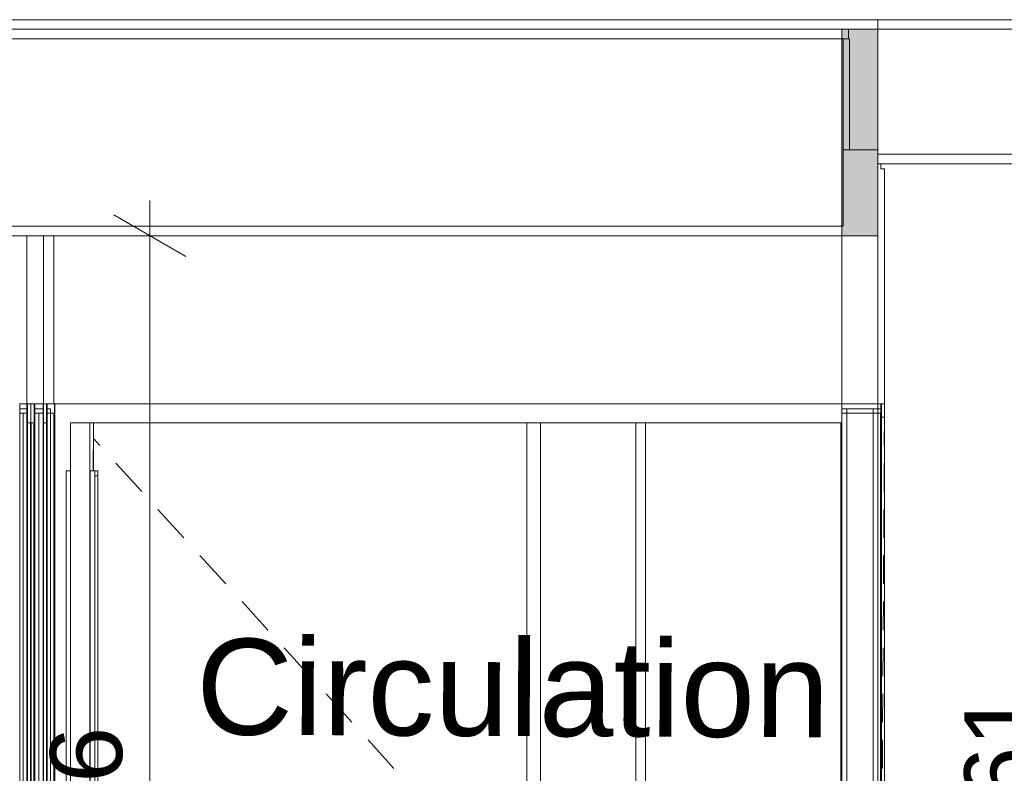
# Model space of a CAD drawing. Header units: millimetres. Extents: x 3311 to 117041, y -19950 to 21829.
# Tile 61 of 68: x 25549 to 27600, y 18160 to 19730. Entities that reach past the tile are written whole.
import ezdxf

# ---------------------------------------------------------------- set-up
doc = ezdxf.new("R2010")
doc.units = ezdxf.units.MM
doc.header["$MEASUREMENT"] = 0
for name, color, linetype in [('01-STR_Dalles toitures.ARCHI', 7, 'Continuous'), ('02-CCO_Montants cloisons démontables.ARCHI', 7, 'Continuous'), ('04-SOE_Cloisons .ARCHI', 7, 'Continuous'), ('04-SOE_Faux Plafond.ARCHI', 7, 'Continuous'), ('05-INF _ COTATIONS.ARCHI', 7, 'Continuous'), ('06-REP _ EQUIP MOBI _ marché.ARCHI', 7, 'Continuous'), ('Fenêtres Archicad', 7, 'Continuous'), ('Portes Archicad', 7, 'Continuous')]:
    doc.layers.add(name, color=color, linetype=linetype)
doc.styles.add('STYLE_GENERE_1', font='arial.ttf')
doc.dimstyles.new('STYLE_GENERE__1', dxfattribs={"dimtxt": 150, "dimasz": 114, "dimexe": 0.18, "dimexo": 400, "dimgap": 0, "dimtad": 1, "dimlfac": 0.001, "dimzin": 0, "dimdsep": 46, "dimtxsty": 'STYLE_GENERE_1', "dimblk": 'ARROWHEAD_2', "dimblk1": 'ARROWHEAD_2', "dimblk2": 'ARROWHEAD_2', "dimcen": 0.09, "dimclrd": 8, "dimclre": 8, "dimclrt": 8, "dimazin": 0, "dimtfac": 1, "dimtdec": 4, "dimtmove": 0, "dimatfit": 3, "dimfxl": 0, "dimtolj": 1, "dimtzin": 0, "dimarcsym": 0})

# ---------------------------------------------------------------- blocks, each defined once
blk = doc.blocks.new('Élément de coupe_106_1')
at = {"layer": '04-SOE_Cloisons .ARCHI', "color": 7, "linetype": 'Continuous', "lineweight": 5}
for p, q in [((27336.7, 19459), (27264.6, 19459)), ((27336.7, 19459), (27336.7, 19450)), ((27336.7, 19430), (27336.7, 18930)), ((27342.5, 19419), (27342.5, 19430)), ((27261.7, 19280), (27261.7, 18930)), ((27271.7, 18919), (27271.7, 16819)), ((27326.7, 18919), (27326.7, 16819)), ((27342.5, 18919), (27336.7, 18919)), ((27261.7, 18910), (27261.7, 16850)), ((27336.7, 18910), (27336.7, 16850))]:
    blk.add_line(p, q, dxfattribs=at)
at = {"layer": '04-SOE_Cloisons .ARCHI', "color": 7, "linetype": 'Continuous', "lineweight": 5, "flags": 128}
for points in [[(27261.7, 18930), (27261.7, 18919), (27261.7, 18910)], [(27336.7, 18919), (27326.7, 18919), (27271.7, 18919), (27261.7, 18919)], [(27336.7, 18930), (27336.7, 18919), (27336.7, 18910)]]:
    blk.add_lwpolyline(points, dxfattribs=at)
blk = doc.blocks.new('Élément de coupe_107_1')
at = {"layer": '04-SOE_Cloisons .ARCHI', "color": 7, "linetype": 'Continuous', "lineweight": 5}
for p, q in [((27275.4, 19710), (27275.4, 19690)), ((27350.4, 18930), (27350.4, 18890))]:
    blk.add_line(p, q, dxfattribs=at)
blk = doc.blocks.new('Élément de coupe_110_1')
at = {"layer": '01-STR_Dalles toitures.ARCHI', "color": 7, "linetype": 'Continuous', "lineweight": 5}
blk.add_line((30638.9, 19710), (21670.4, 19710), dxfattribs=at)
at = {"layer": '01-STR_Dalles toitures.ARCHI', "color": 7, "linetype": 'Continuous', "lineweight": 5, "flags": 128}
blk.add_lwpolyline([(30638.9, 19730), (29536.8, 19730), (27336.7, 19730), (25344.6, 19730), (22041.6, 19730), (21670.4, 19730)], dxfattribs=at)
blk = doc.blocks.new('Élément de coupe_139_1')
at = {"layer": '04-SOE_Cloisons .ARCHI', "color": 7, "linetype": 'Continuous', "lineweight": 5}
for p, q in [((25563.3, 18919), (25563.3, 19280)), ((25563.3, 18919), (25548.7, 18919)), ((25563.3, 16819), (25563.3, 18919))]:
    blk.add_line(p, q, dxfattribs=at)
blk = doc.blocks.new('Élément de coupe_143_1')
at = {"layer": 'Portes Archicad', "color": 7, "linetype": 'Continuous', "lineweight": 5}
for p, q in [((25621.6, 16830), (25621.6, 18930)), ((25622.1, 18930), (25622.1, 18890)), ((25622.1, 18890), (25622.1, 16830)), ((25654.5, 18890), (25654.5, 16830)), ((25654.5, 18890), (25694.5, 18890)), ((25702.1, 18890), (25694.5, 18890)), ((25694.5, 18890), (25694.5, 16830)), ((25702.1, 18876.4), (25701.5, 18790)), ((25702.1, 18790), (25702.1, 18890)), ((25702.2, 18890), (25702.1, 18876.4)), ((25702.1, 18890), (27259.2, 18890)), ((27259.2, 17856), (27259.2, 18890)), ((27261.7, 18890), (27259.2, 18890)), ((25645.2, 18790), (25645.2, 17920)), ((25645.2, 18790), (25654.5, 18790)), ((25695.2, 18790), (25695.2, 17920)), ((25695.2, 18790), (25705.2, 18790)), ((25711.4, 18790), (25705.2, 18790)), ((25705.2, 18790), (25705.2, 17920)), ((25705.3, 17930), (25705.3, 18780)), ((25705.3, 18780), (25711.3, 18780)), ((25711.3, 18780), (25711.3, 17930)), ((25711.4, 17920), (25711.4, 18790))]:
    blk.add_line(p, q, dxfattribs=at)
blk = doc.blocks.new('Élément de coupe_280_1')
at = {"layer": '04-SOE_Cloisons .ARCHI', "color": 7, "linetype": 'Continuous', "lineweight": 5}
for p, q in [((25619.9, 18930), (25619.9, 19280)), ((25613, 17856.5), (25613, 18919))]:
    blk.add_line(p, q, dxfattribs=at)
blk = doc.blocks.new('Élément de coupe_296_1')
at = {"layer": '04-SOE_Faux Plafond.ARCHI', "color": 7, "linetype": 'Continuous', "lineweight": 5}
for p, q in [((27336.7, 19730), (27336.7, 19459)), ((29536.8, 19450), (27336.7, 19450)), ((29536.8, 19430), (27336.7, 19430))]:
    blk.add_line(p, q, dxfattribs=at)
blk = doc.blocks.new('Élément de coupe_300_1')
at = {"layer": '04-SOE_Faux Plafond.ARCHI', "color": 7, "linetype": 'Continuous', "lineweight": 5}
for p, q in [((25419.6, 19690), (25419.6, 19419)), ((27264.6, 19690), (25419.6, 19690)), ((27264.6, 19690), (27264.6, 19459)), ((27264.6, 19459), (27264.6, 19300)), ((27264.6, 19300), (25419.6, 19300)), ((27261.7, 19280), (25419.6, 19280))]:
    blk.add_line(p, q, dxfattribs=at)
at = {"layer": '04-SOE_Faux Plafond.ARCHI', "color": 252, "linetype": 'Continuous', "lineweight": 5}
for p in [(27264.6, 19690), (27277.7, 19459)]:
    blk.add_line(p, (27277.7, 19690), dxfattribs=at)
at = {"layer": '04-SOE_Faux Plafond.ARCHI', "color": 7, "linetype": 'Continuous', "lineweight": 5, "flags": 128}
blk.add_lwpolyline([(25419.6, 19419), (25419.6, 19300), (25419.6, 19280)], dxfattribs=at)
blk = doc.blocks.new('Élément de coupe_301_1')
at = {"layer": '04-SOE_Cloisons .ARCHI', "color": 7, "linetype": 'Continuous', "lineweight": 5}
for p, q in [((25598, 19280), (25598, 18919)), ((25597.6, 18919), (25597.9, 18919)), ((25598, 18919), (25598, 16819))]:
    blk.add_line(p, q, dxfattribs=at)
blk = doc.blocks.new('Élément de coupe_303_1')
at = {"layer": 'Portes Archicad', "color": 7, "linetype": 'Continuous', "lineweight": 5}
for p, q in [((26605.5, 16830), (26605.5, 18890)), ((26633.5, 18890), (26633.5, 16830)), ((25702.1, 18857.5), (25715.4, 18842.9)), ((25749.1, 18805.9), (25803, 18746.8)), ((25836.6, 18709.8), (25890.5, 18650.7)), ((25924.2, 18613.7), (25978.1, 18554.6)), ((26011.8, 18517.6), (26065.6, 18458.5)), ((26099.3, 18421.5), (26153.2, 18362.4)), ((26186.9, 18325.5), (26240.7, 18266.3)), ((26274.4, 18229.4), (26328.3, 18170.2))]:
    blk.add_line(p, q, dxfattribs=at)
blk = doc.blocks.new('Élément de coupe_346_1')
at = {"layer": '02-CCO_Montants cloisons démontables.ARCHI', "color": 7, "linetype": 'Continuous', "lineweight": 5}
for p, q in [((25548.7, 16830), (25548.7, 18930)), ((25548.8, 16850), (25548.8, 18910))]:
    blk.add_line(p, q, dxfattribs=at)
blk = doc.blocks.new('Élément de coupe_354_1')
at = {"layer": '02-CCO_Montants cloisons démontables.ARCHI', "color": 7, "linetype": 'Continuous', "lineweight": 5}
for p, q in [((27336.7, 18930), (27261.7, 18930)), ((27342.5, 18930), (27336.7, 18930)), ((27336.7, 18910), (27261.7, 18910)), ((27342.3, 18910), (27336.7, 18910))]:
    blk.add_line(p, q, dxfattribs=at)
blk = doc.blocks.new('Élément de coupe_368_1')
at = {"layer": '02-CCO_Montants cloisons démontables.ARCHI', "color": 7, "linetype": 'Continuous', "lineweight": 5}
for p, q in [((26832.6, 16830), (26832.6, 18890)), ((26852.6, 16850), (26852.6, 18890))]:
    blk.add_line(p, q, dxfattribs=at)
blk = doc.blocks.new('Élément de coupe_370_1')
at = {"layer": '02-CCO_Montants cloisons démontables.ARCHI', "color": 7, "linetype": 'Continuous', "lineweight": 5}
for p, q in [((25597.5, 18930), (25588.7, 18930)), ((25597.4, 18910), (25588.8, 18910))]:
    blk.add_line(p, q, dxfattribs=at)
blk = doc.blocks.new('Élément de coupe_372_1')
at = {"layer": '02-CCO_Montants cloisons démontables.ARCHI', "color": 7, "linetype": 'Continuous', "lineweight": 5}
for p, q in [((25588.6, 17855.2), (25588.6, 18910)), ((25588.8, 18910), (25588.7, 18910)), ((25588.8, 17854.9), (25588.8, 18910))]:
    blk.add_line(p, q, dxfattribs=at)
blk = doc.blocks.new('Élément de coupe_373_1')
at = {"layer": '02-CCO_Montants cloisons démontables.ARCHI', "color": 7, "linetype": 'Continuous', "lineweight": 5}
for p, q in [((25556, 18930), (25548.7, 18930)), ((25556, 18910), (25548.8, 18910))]:
    blk.add_line(p, q, dxfattribs=at)
blk = doc.blocks.new('Élément de coupe_374_1')
at = {"layer": '02-CCO_Montants cloisons démontables.ARCHI', "color": 7, "linetype": 'Continuous', "lineweight": 5}
for p, q in [((25555.9, 16850), (25555.9, 18910)), ((25556.1, 18910), (25556, 18910)), ((25556.1, 16850), (25556.1, 18910))]:
    blk.add_line(p, q, dxfattribs=at)
blk = doc.blocks.new('Élément de coupe_375_1')
at = {"layer": '02-CCO_Montants cloisons démontables.ARCHI', "color": 7, "linetype": 'Continuous', "lineweight": 5}
for p, q in [((25563.3, 18930), (25556, 18930)), ((25563.2, 18910), (25563.3, 18930)), ((25563.2, 18910), (25556.1, 18910))]:
    blk.add_line(p, q, dxfattribs=at)
blk = doc.blocks.new('Élément de coupe_376_1')
at = {"layer": '02-CCO_Montants cloisons démontables.ARCHI', "color": 7, "linetype": 'Continuous', "lineweight": 5}
for p, q in [((25563.4, 18930), (25563.2, 18910)), ((25563.4, 16830), (25563.4, 18930)), ((25563.2, 16850), (25563.2, 18910))]:
    blk.add_line(p, q, dxfattribs=at)
blk = doc.blocks.new('Élément de coupe_377_1')
at = {"layer": '02-CCO_Montants cloisons démontables.ARCHI', "color": 7, "linetype": 'Continuous', "lineweight": 5}
for p, q in [((25612.9, 17856.5), (25612.9, 18910)), ((25613, 18910), (25612.9, 18910)), ((25613, 17856.5), (25613, 18910))]:
    blk.add_line(p, q, dxfattribs=at)
blk = doc.blocks.new('Élément de coupe_378_1')
at = {"layer": '02-CCO_Montants cloisons démontables.ARCHI', "color": 7, "linetype": 'Continuous', "lineweight": 5}
for p, q in [((25619.9, 18930), (25612.9, 18930)), ((25619.8, 18910), (25613, 18910))]:
    blk.add_line(p, q, dxfattribs=at)
blk = doc.blocks.new('Élément de coupe_379_1')
at = {"layer": '02-CCO_Montants cloisons démontables.ARCHI', "color": 7, "linetype": 'Continuous', "lineweight": 5}
blk.add_line((25619.8, 16850), (25619.8, 18910), dxfattribs=at)
blk = doc.blocks.new('Élément de coupe_381_1')
at = {"layer": '02-CCO_Montants cloisons démontables.ARCHI', "color": 7, "linetype": 'Continuous', "lineweight": 5}
for p, q in [((27342.5, 16830), (27342.5, 18930)), ((27342.3, 16850), (27342.3, 18910))]:
    blk.add_line(p, q, dxfattribs=at)
blk = doc.blocks.new('Élément de coupe_405_1')
at = {"layer": '02-CCO_Montants cloisons démontables.ARCHI', "color": 7, "linetype": 'Continuous', "lineweight": 5}
for p, q in [((25597.5, 16830), (25597.5, 18930)), ((25597.4, 16850), (25597.4, 18910))]:
    blk.add_line(p, q, dxfattribs=at)
blk = doc.blocks.new('Élément de coupe_420_1')
at = {"layer": 'Fenêtres Archicad', "color": 7, "linetype": 'Continuous', "lineweight": 5}
for p, q in [((25619.9, 18930), (27261.7, 18930)), ((25621.2, 18930), (25621.2, 16830))]:
    blk.add_line(p, q, dxfattribs=at)
blk = doc.blocks.new('Élément de coupe_428_1')
at = {"layer": 'Portes Archicad', "color": 7, "linetype": 'Continuous', "lineweight": 5}
for p, q in [((25598, 18930), (25604.6, 18930)), ((25598, 18890), (25598, 18930)), ((25604.6, 18930), (25604.6, 18890)), ((25598, 16830), (25598, 18890)), ((25598.3, 18890), (25598.3, 16830)), ((25604.4, 18890), (25598.3, 18890)), ((25604.4, 17840), (25604.4, 18890)), ((25604.6, 18890), (25604.6, 17840))]:
    blk.add_line(p, q, dxfattribs=at)
blk = doc.blocks.new('Élément de coupe_429_1')
at = {"layer": '04-SOE_Cloisons .ARCHI', "color": 7, "linetype": 'Continuous', "lineweight": 5}
for p, q in [((25598, 18930), (25598, 19280)), ((25606, 17840), (25606, 18919))]:
    blk.add_line(p, q, dxfattribs=at)
blk = doc.blocks.new('Élément de coupe_430_1')
at = {"layer": '04-SOE_Cloisons .ARCHI', "color": 7, "linetype": 'Continuous', "lineweight": 5}
for p, q in [((25613, 18919), (25606, 18919)), ((25613, 18910), (25613, 18919))]:
    blk.add_line(p, q, dxfattribs=at)
blk = doc.blocks.new('Élément de coupe_431_1')
at = {"layer": '04-SOE_Cloisons .ARCHI', "color": 7, "linetype": 'Continuous', "lineweight": 5}
blk.add_line((25597.5, 18919), (25579.9, 18919), dxfattribs=at)
blk = doc.blocks.new('Élément de coupe_432_1')
at = {"layer": 'Portes Archicad', "color": 7, "linetype": 'Continuous', "lineweight": 5}
for p, q in [((25564.9, 18930), (25564.9, 18890)), ((25571.5, 18930), (25564.9, 18930)), ((25571.5, 18890), (25571.5, 18930)), ((25564.9, 18890), (25564.9, 16830)), ((25565.2, 16830), (25565.2, 18890)), ((25565.2, 18890), (25571.2, 18890)), ((25571.2, 18890), (25571.2, 17856.2)), ((25571.5, 17856.3), (25571.5, 18890))]:
    blk.add_line(p, q, dxfattribs=at)
blk = doc.blocks.new('Élément de coupe_433_1')
at = {"layer": 'Portes Archicad', "color": 7, "linetype": 'Continuous', "lineweight": 5}
for p, q in [((25572, 18930), (25578.6, 18930)), ((25572, 18890), (25572, 18930)), ((25578.6, 18930), (25578.6, 18890)), ((25572, 17856.5), (25572, 18890)), ((25572.3, 18890), (25572.3, 17856.6)), ((25578.3, 18890), (25572.3, 18890)), ((25578.3, 17840), (25578.3, 18890)), ((25578.6, 18890), (25578.6, 17840))]:
    blk.add_line(p, q, dxfattribs=at)
blk = doc.blocks.new('Élément de coupe_434_1')
at = {"layer": '04-SOE_Cloisons .ARCHI', "color": 7, "linetype": 'Continuous', "lineweight": 5}
for p, q in [((25563.4, 18930), (25563.4, 19280)), ((25579.9, 17840), (25579.9, 18919))]:
    blk.add_line(p, q, dxfattribs=at)
blk = doc.blocks.new('Élément de coupe_437_1')
at = {"layer": 'Portes Archicad', "color": 7, "linetype": 'Continuous', "lineweight": 5}
for p, q in [((27343.8, 18930), (27343.8, 18890)), ((27350.4, 18930), (27343.8, 18930)), ((27350.4, 18890), (27350.4, 18930)), ((27344, 18890), (27344, 18902)), ((27344, 18902), (27350.2, 18902)), ((27350.3, 18902), (27350, 18842.9)), ((27350.2, 18902), (27350.2, 17857)), ((27343.8, 18890), (27343.8, 16830)), ((27344, 18890), (27344, 16830)), ((27350.4, 17857), (27350.4, 18890)), ((27349.7, 18805.9), (27349.4, 18746.8)), ((27349.2, 18709.8), (27348.8, 18650.7)), ((27348.6, 18613.7), (27348.2, 18554.6)), ((27348, 18517.6), (27347.7, 18458.5)), ((27347.4, 18421.5), (27347.1, 18362.4)), ((27346.8, 18325.5), (27346.5, 18266.3)), ((27346.3, 18229.4), (27345.9, 18170.2))]:
    blk.add_line(p, q, dxfattribs=at)
blk = doc.blocks.new('Élément de coupe_438_1')
at = {"layer": '04-SOE_Cloisons .ARCHI', "color": 7, "linetype": 'Continuous', "lineweight": 5}
for p, q in [((27350.4, 19419), (27342.5, 19419)), ((27350.4, 18930), (27350.4, 19419)), ((27342.5, 16819), (27342.5, 18919))]:
    blk.add_line(p, q, dxfattribs=at)
blk = doc.blocks.new('Élément de coupe_449_1')
at = {"layer": '02-CCO_Montants cloisons démontables.ARCHI', "color": 7, "linetype": 'Continuous', "lineweight": 5}
for p, q in [((25612.9, 18930), (25606, 18930)), ((25612.9, 18910), (25606.1, 18910))]:
    blk.add_line(p, q, dxfattribs=at)
blk = doc.blocks.new('Élément de coupe_451_1')
at = {"layer": '02-CCO_Montants cloisons démontables.ARCHI', "color": 7, "linetype": 'Continuous', "lineweight": 5}
for p, q in [((25606, 17840), (25606, 18930)), ((25606.1, 17840), (25606.1, 18910))]:
    blk.add_line(p, q, dxfattribs=at)
blk = doc.blocks.new('Élément de coupe_452_1')
at = {"layer": '02-CCO_Montants cloisons démontables.ARCHI', "color": 7, "linetype": 'Continuous', "lineweight": 5}
for p, q in [((25579.9, 17840), (25579.9, 18930)), ((25580, 17840), (25580, 18910))]:
    blk.add_line(p, q, dxfattribs=at)
blk = doc.blocks.new('Élément de coupe_453_1')
at = {"layer": '02-CCO_Montants cloisons démontables.ARCHI', "color": 7, "linetype": 'Continuous', "lineweight": 5}
for p, q in [((25588.7, 18930), (25579.9, 18930)), ((25588.7, 18910), (25580, 18910))]:
    blk.add_line(p, q, dxfattribs=at)
blk = doc.blocks.new('*D608')
at = {"layer": '05-INF _ COTATIONS.ARCHI', "color": 8, "linetype": 'Continuous', "lineweight": 5}
for p, q in [((30186.1, 19710), (30186.1, 19783.4)), ((30261.1, 19666.7), (30111.1, 19753.3)), ((30298.6, 19710), (29786.1, 19710)), ((30186.1, 16818.6), (30186.1, 19710)), ((30111.1, 16861.9), (30261.1, 16775.3)), ((30298.6, 16818.6), (29786.1, 16818.6)), ((30186.1, 16745.2), (30186.1, 16818.6))]:
    blk.add_line(p, q, dxfattribs=at)
at = {"layer": '05-INF _ COTATIONS.ARCHI', "color": 8, "lineweight": 5, "insert": (30156.1, 18064.1), "char_height": 150, "attachment_point": 7, "rotation": 90, "style": 'STYLE_GENERE_1'}
blk.add_mtext('\\A1;{\\pql;\\fArial|b0|i0|c0|p0;\\W1.000000;2,89}', dxfattribs=at)
blk = doc.blocks.new('ARROWHEAD_2')
at = {"color": 0, "linetype": 'Continuous', "lineweight": 0}
for p, q in [((-0.378, -0.655), (0.378, 0.655)), ((0, 0), (-1, 0))]:
    blk.add_line(p, q, dxfattribs=at)
blk = doc.blocks.new('*D609')
at = {"layer": '05-INF _ COTATIONS.ARCHI', "color": 8, "linetype": 'Continuous', "lineweight": 5}
for p, q in [((27724.5, 19430), (27724.5, 19503.3)), ((27799.5, 19386.7), (27649.5, 19473.3)), ((28124.5, 19430), (27612, 19430)), ((27724.5, 16819), (27724.5, 19430)), ((27649.5, 16862.3), (27799.5, 16775.7)), ((28124.5, 16819), (27612, 16819)), ((27724.5, 16745.7), (27724.5, 16819))]:
    blk.add_line(p, q, dxfattribs=at)
at = {"layer": '05-INF _ COTATIONS.ARCHI', "color": 8, "lineweight": 5, "insert": (27694.5, 17924.3), "char_height": 150, "attachment_point": 7, "rotation": 90, "style": 'STYLE_GENERE_1'}
blk.add_mtext('\\A1;{\\pql;\\fArial|b0|i0|c0|p0;\\W1.000000;2,61}', dxfattribs=at)
blk = doc.blocks.new('*D610')
at = {"layer": '05-INF _ COTATIONS.ARCHI', "color": 8, "linetype": 'Continuous', "lineweight": 5}
for p, q in [((25819.9, 19280), (25819.9, 19353.3)), ((25894.9, 19236.7), (25744.9, 19323.3)), ((26219.9, 19280), (25707.4, 19280)), ((25819.9, 16818.6), (25819.9, 19280)), ((25744.9, 16861.9), (25894.9, 16775.3)), ((26219.9, 16818.6), (25707.4, 16818.6)), ((25819.9, 16745.3), (25819.9, 16818.6))]:
    blk.add_line(p, q, dxfattribs=at)
at = {"layer": '05-INF _ COTATIONS.ARCHI', "color": 8, "lineweight": 5, "insert": (25789.9, 17849.1), "char_height": 150, "attachment_point": 7, "rotation": 90, "style": 'STYLE_GENERE_1'}
blk.add_mtext('\\A1;{\\pql;\\fArial|b0|i0|c0|p0;\\W1.000000;2,46}', dxfattribs=at)
blk = doc.blocks.new('*D617')
at = {"layer": '05-INF _ COTATIONS.ARCHI', "color": 8, "linetype": 'Continuous', "lineweight": 5}
for p, q in [((22758.6, 19430), (22758.6, 19503.3)), ((22833.6, 19386.7), (22683.6, 19473.3)), ((22871.1, 19430), (22358.6, 19430)), ((22758.6, 16830), (22758.6, 19430)), ((22683.6, 16873.3), (22833.6, 16786.7)), ((23158.6, 16830), (22646.1, 16830)), ((22758.6, 16756.7), (22758.6, 16830))]:
    blk.add_line(p, q, dxfattribs=at)
at = {"layer": '05-INF _ COTATIONS.ARCHI', "color": 8, "lineweight": 5, "insert": (22728.6, 17929.8), "char_height": 150, "attachment_point": 7, "rotation": 90, "style": 'STYLE_GENERE_1'}
blk.add_mtext('\\A1;{\\pql;\\fArial|b0|i0|c0|p0;\\W1.000000;2,60}', dxfattribs=at)

msp = doc.modelspace()

# ---------------------------------------------------------------- hatches: boundary and pattern name
at = {"layer": '06-REP _ EQUIP MOBI _ marché.ARCHI', "linetype": 'Continuous', "lineweight": 50}
msp.add_hatch(color=255, dxfattribs=at).paths.add_polyline_path([(27336.741, 19280), (27336.741, 19710), (27261.74, 19710), (27261.74, 19280)])

# ---------------------------------------------------------------- linework, layer by layer
at = {"layer": '06-REP _ EQUIP MOBI _ marché.ARCHI', "color": 7, "linetype": 'Continuous', "lineweight": 5, "flags": 128}
msp.add_lwpolyline([(27336.741, 19280), (27336.741, 19710), (27261.74, 19710), (27261.74, 19280)], close=True, dxfattribs=at)

# ---------------------------------------------------------------- block references
at = {"layer": '01-STR_Dalles toitures.ARCHI', "lineweight": 0}
msp.add_blockref('Élément de coupe_110_1', (0, 0), dxfattribs=at)
at = {"layer": '02-CCO_Montants cloisons démontables.ARCHI', "lineweight": 0}
for name in ['Élément de coupe_346_1', 'Élément de coupe_373_1', 'Élément de coupe_375_1', 'Élément de coupe_376_1', 'Élément de coupe_452_1', 'Élément de coupe_453_1', 'Élément de coupe_370_1', 'Élément de coupe_405_1', 'Élément de coupe_449_1', 'Élément de coupe_451_1', 'Élément de coupe_378_1', 'Élément de coupe_354_1', 'Élément de coupe_381_1', 'Élément de coupe_374_1', 'Élément de coupe_372_1', 'Élément de coupe_377_1', 'Élément de coupe_379_1', 'Élément de coupe_368_1']:
    msp.add_blockref(name, (0, 0), dxfattribs=at)
at = {"layer": '04-SOE_Cloisons .ARCHI', "lineweight": 0}
for name in ['Élément de coupe_107_1', 'Élément de coupe_106_1', 'Élément de coupe_438_1', 'Élément de coupe_139_1', 'Élément de coupe_434_1', 'Élément de coupe_301_1', 'Élément de coupe_429_1', 'Élément de coupe_280_1', 'Élément de coupe_431_1', 'Élément de coupe_430_1']:
    msp.add_blockref(name, (0, 0), dxfattribs=at)
at = {"layer": '04-SOE_Faux Plafond.ARCHI', "lineweight": 0}
for name in ['Élément de coupe_296_1', 'Élément de coupe_300_1']:
    msp.add_blockref(name, (0, 0), dxfattribs=at)
at = {"layer": 'Fenêtres Archicad', "lineweight": 0}
msp.add_blockref('Élément de coupe_420_1', (0, 0), dxfattribs=at)
at = {"layer": 'Portes Archicad', "lineweight": 0}
for name in ['Élément de coupe_432_1', 'Élément de coupe_433_1', 'Élément de coupe_428_1', 'Élément de coupe_143_1', 'Élément de coupe_437_1', 'Élément de coupe_303_1']:
    msp.add_blockref(name, (0, 0), dxfattribs=at)

# ---------------------------------------------------------------- texts
at = {"color": 7, "linetype": 'Continuous', "lineweight": 5, "insert": (25916.277, 18339.31), "char_height": 200, "attachment_point": 4, "rotation": 359.745113, "style": 'STYLE_GENERE_1'}
msp.add_mtext('\\A1;{\\pql;\\fArial|b0|i0|c0|p0;\\W1.000000;Circulation}', dxfattribs=at)

# ---------------------------------------------------------------- dimensions: what is measured, and where the dimension line sits
at = {"layer": '05-INF _ COTATIONS.ARCHI', "color": 8, "linetype": 'Continuous', "lineweight": 5}
for base, p1, p2, picture, middle in [((30186.072, 19710), (30185.898, 16818.6), (26343.091, 19710), '*D608', (30081.072, 18258.297)), ((22758.609, 19430), (30642.946, 16830), (21676.586, 19430), '*D617', (22653.609, 18123.997)), ((27724.518, 19430), (27725.221, 16819), (29519.463, 19430), '*D609', (27619.518, 18118.497)), ((25819.913, 19280), (26378.178, 16818.6), (27122.92, 19280), '*D610', (25714.913, 18043.297))]:
    dim = msp.add_linear_dim(base=base, p1=p1, p2=p2, angle=90, dimstyle='STYLE_GENERE__1', dxfattribs=at)
    dim.commit()
    dim.dimension.update_dxf_attribs({"geometry": picture, "text_midpoint": middle, "dimtype": 160, "text_rotation": 90})

doc.saveas('drawing.dxf')
